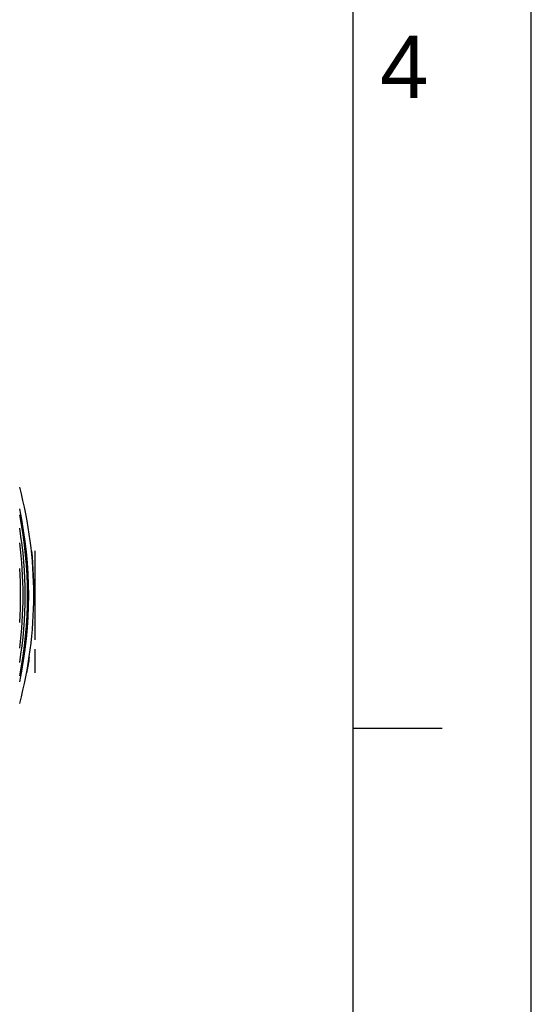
# Model space of a CAD drawing. Header units: millimetres. Extents: x 0 to 420, y 0 to 297.
# Tile 34 of 35: x 391 to 420, y 207 to 263. Entities that reach past the tile are written whole.
import ezdxf

# ---------------------------------------------------------------- set-up
doc = ezdxf.new("R2010")
doc.units = ezdxf.units.MM
doc.header["$LTSCALE"] = 23.1
doc.layers.get('0').update_dxf_attribs({"linetype": 'CONTINUOUS'})
for name, color, linetype in [('06_COURBES', 7, 'CONTINUOUS'), ('08_SURFACES', 7, 'CONTINUOUS'), ('AXES_REF', 7, 'CONTINUOUS')]:
    doc.layers.add(name, color=color, linetype=linetype)
doc.styles.add('TEXTSTYLE_2', font='arial.ttf')

# ---------------------------------------------------------------- blocks, each defined once
blk = doc.blocks.new('MARGEA3_BL0', base_point=(210.000078, 148.5))
at = {"color": 7, "linetype": 'Continuous'}
for p, q in [((420, 0), (420, 296.999914)), ((420.000078, 0.000001), (420.000078, 297.000001)), ((410.000078, 10.000001), (410.000078, 287.000001)), ((415.000078, 222.750001), (410.000078, 222.750001))]:
    blk.add_line(p, q, dxfattribs=at)
at = {"color": 7, "linetype": 'Continuous', "style": 'TEXTSTYLE_2', "oblique": 0.0000187}
blk.add_text('4', height=3.5, dxfattribs=at).set_placement((411.500078, 258.125001))

msp = doc.modelspace()

# ---------------------------------------------------------------- linework, layer by layer
at = {"color": 7, "linetype": 'Continuous'}
msp.add_line((420, 0), (420, 297), dxfattribs=at)
for radius, start, end in [(23.39, 348.8692, 11.1308), (23.14, 352.6539, 7.3461), (23, 356.2251, 3.777)]:
    msp.add_arc((368.315, 230.211), radius, start, end, dxfattribs=at)
at = {"color": 9, "linetype": 'Continuous'}
msp.add_arc((368.315, 230.211), 23.258, 350.6718, 9.3282, dxfattribs=at)
at = {"layer": '06_COURBES', "color": 4, "linetype": 'Continuous'}
for p, q in [((392.115, 232.711), (392.115, 227.711)), ((392.115, 227.193), (392.115, 225.868))]:
    msp.add_line(p, q, dxfattribs=at)
at = {"layer": '08_SURFACES', "color": 7, "linetype": 'Continuous'}
for p, q in [((391.923, 232.711), (391.943, 232.711)), ((391.993, 232.179), (391.973, 232.179)), ((391.982, 232.073), (392.002, 232.073)), ((391.997, 231.86), (392.017, 231.86)), ((392.017, 231.541), (392.037, 231.541)), ((392.033, 231.222), (392.053, 231.222)), ((392.045, 230.903), (392.065, 230.903)), ((392.05, 230.69), (392.07, 230.69)), ((392.052, 230.583), (392.072, 230.583)), ((392.073, 229.945), (392.053, 229.945)), ((391.799, 226.738), (391.818, 226.738)), ((391.8, 226.746), (391.821, 226.746)), ((391.711, 226.185), (391.731, 226.185)), ((391.77, 226.544), (391.79, 226.544)), ((391.662, 225.911), (391.682, 225.911))]:
    msp.add_line(p, q, dxfattribs=at)
at = {"layer": '08_SURFACES', "color": 9, "linetype": 'Continuous'}
for p, q in [((391.693, 226.085), (391.714, 226.085)), ((391.704, 226.146), (391.724, 226.146)), ((391.752, 226.432), (391.764, 226.432))]:
    msp.add_line(p, q, dxfattribs=at)
at = {"layer": '08_SURFACES', "color": 7, "linetype": 'Continuous'}
for centre, radius, start, end in [((368.315, 230.211), 23.76, 359.3586, 6.0398), ((368.315, 230.211), 23.74, 0.8987, 1.0535), ((368.315, 230.211), 23.76, 349.6618, 351.5918), ((368.315, 230.211), 23.76, 351.5982, 351.6136), ((368.315, 230.211), 23.74, 349.9783, 350.1061), ((391.644, 226.358), 0.114, 340.6572, 350.5726), ((391.667, 225.978), 0.0508, 267.8864, 269.9814), ((368.315, 230.211), 23.76, 349.572, 349.6537)]:
    msp.add_arc(centre, radius, start, end, dxfattribs=at)
for points, knots in [([(391.797, 226.604), (391.793, 226.604), (391.786, 226.595), (391.78, 226.588), (391.776, 226.583)], [0, 0, 0, 0, 0.31731, 1, 1, 1, 1]), ([(391.797, 226.721), (391.801, 226.725), (391.808, 226.731), (391.816, 226.738), (391.818, 226.738)], [0, 0, 0, 0, 0.694604, 1, 1, 1, 1]), ([(391.799, 226.6), (391.799, 226.6), (391.799, 226.602), (391.798, 226.604), (391.797, 226.604)], [0, 0, 0, 0, 0.367889, 1, 1, 1, 1]), ([(391.818, 226.738), (391.819, 226.738), (391.819, 226.738), (391.819, 226.737), (391.819, 226.737)], [0, 0, 0, 0, 0.554483, 1, 1, 1, 1]), ([(391.696, 226.062), (391.7, 226.062), (391.709, 226.066), (391.712, 226.075), (391.713, 226.08)], [0, 0, 0, 0, 0.458418, 1, 1, 1, 1]), ([(391.752, 226.32), (391.751, 226.316), (391.744, 226.3), (391.734, 226.285), (391.726, 226.274)], [0, 0, 0, 0, 0.236792, 1, 1, 1, 1]), ([(391.689, 225.947), (391.688, 225.942), (391.684, 225.931), (391.672, 225.928), (391.667, 225.928)], [0, 0, 0, 0, 0.508806, 1, 1, 1, 1])]:
    msp.add_open_spline(points, degree=3, knots=knots, dxfattribs=at)
for points in [[(391.689, 226.062), (391.692, 226.062), (391.694, 226.062), (391.696, 226.062)], [(391.748, 226.408), (391.754, 226.416), (391.759, 226.424), (391.764, 226.432)], [(391.764, 226.432), (391.771, 226.446), (391.777, 226.462), (391.779, 226.477)]]:
    msp.add_open_spline(points, degree=3, dxfattribs=at)
at = {"layer": 'AXES_REF', "color": 7, "linetype": 'Continuous'}
msp.add_arc((368.315, 230.211), 23.74, 345.1782, 14.8218, dxfattribs=at)
at = {"layer": 'AXES_REF', "color": 9, "linetype": 'Continuous'}
msp.add_arc((368.315, 230.211), 23.458, 348.0595, 11.9405, dxfattribs=at)

# ---------------------------------------------------------------- block references
at = {"color": 7, "linetype": 'Continuous'}
msp.add_blockref('MARGEA3_BL0', (210, 148.5), dxfattribs=at)

doc.saveas('drawing.dxf')
